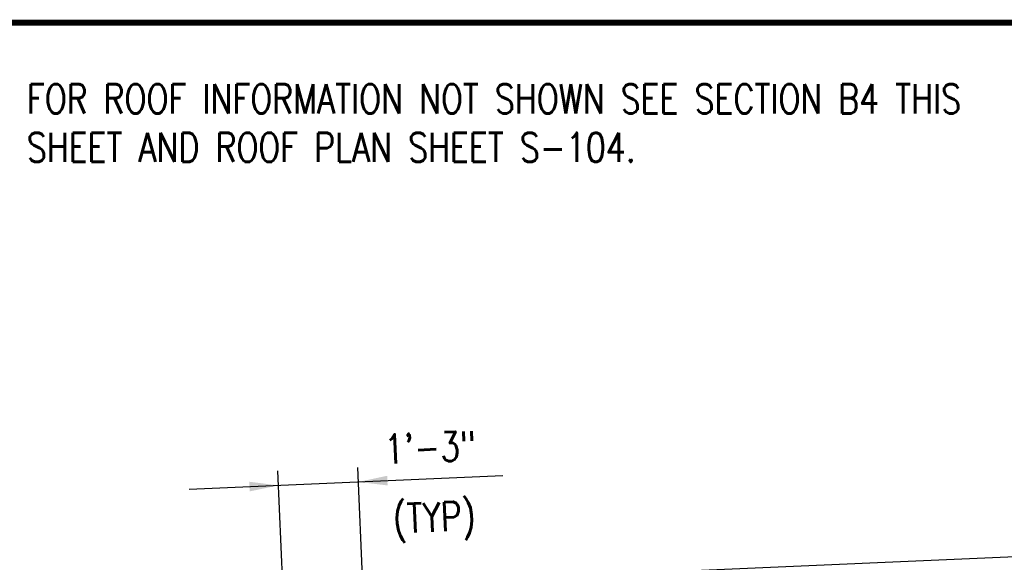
# Model space of a CAD drawing. Header units: inches. Extents: x -9715 to 32893, y -15613 to -1138.
# Tile 125 of 256: x 7444 to 7647, y -5911 to -5799. Entities that reach past the tile are written whole.
import ezdxf

# ---------------------------------------------------------------- set-up
doc = ezdxf.new("R2010")
doc.units = ezdxf.units.IN
doc.header["$MEASUREMENT"] = 0
for name, color, linetype in [('A-ANNO-TITL', 2, 'Continuous'), ('S-ANNO-DIMS', 2, 'Continuous'), ('S-ANNO-TEXT', 2, 'Continuous'), ('S1', 2, 'Continuous')]:
    doc.layers.add(name, color=color, linetype=linetype)
doc.styles.add('125', font='romans.shx', dxfattribs={"width": 0.8, "height": 2})

msp = doc.modelspace()

# ---------------------------------------------------------------- linework, layer by layer
at = {"layer": 'A-ANNO-TITL', "const_width": 1.2}
msp.add_lwpolyline([(7187.2086, -5799.31587), (7940.5857, -5799.31587)], dxfattribs=at)
at = {"layer": 'S-ANNO-DIMS'}
for p, q in [((7499.54662, -5953.06975), (7496.86731, -5891.70342)), ((7516.0303, -5952.35005), (7513.35099, -5890.98373)), ((7478.62034, -5895.49099), (7543.24846, -5892.66927))]:
    msp.add_line(p, q, dxfattribs=at)
for points in [[(7490.9871, -5893.92766), (7491.0652, -5895.91816), (7496.99764, -5894.68862)], [(7519.49665, -5894.6911), (7519.40572, -5892.70114), (7513.48133, -5893.96893)]]:
    msp.add_solid(points, dxfattribs=at)
at = {"layer": 'S1'}
for points in [[(7636.27909, -5909.88617), (7904.07107, -5898.19412)], [(7555.84091, -5913.39818), (7636.27909, -5909.88617)]]:
    msp.add_lwpolyline(points, dxfattribs=at)

# ---------------------------------------------------------------- texts
at = {"layer": 'S-ANNO-TEXT', "style": '125', "width": 0.8}
for s, p in [('1\'-3"', (7518.92886, -5890.26669)), ('(TYP)', (7520.72133, -5904.59685))]:
    msp.add_text(s, height=6, rotation=2.5, dxfattribs=at).set_placement(p)
at = {"layer": 'S-ANNO-TEXT', "insert": (7445.13221, -5812.01752), "char_height": 6, "width": 221.0839095, "attachment_point": 1, "style": '125'}
msp.add_mtext('FOR ROOF INFORMATION NOT SHOWN SEE SECTION B4 THIS SHEET AND ROOF PLAN SHEET S-104. ', dxfattribs=at)

doc.saveas('drawing.dxf')
